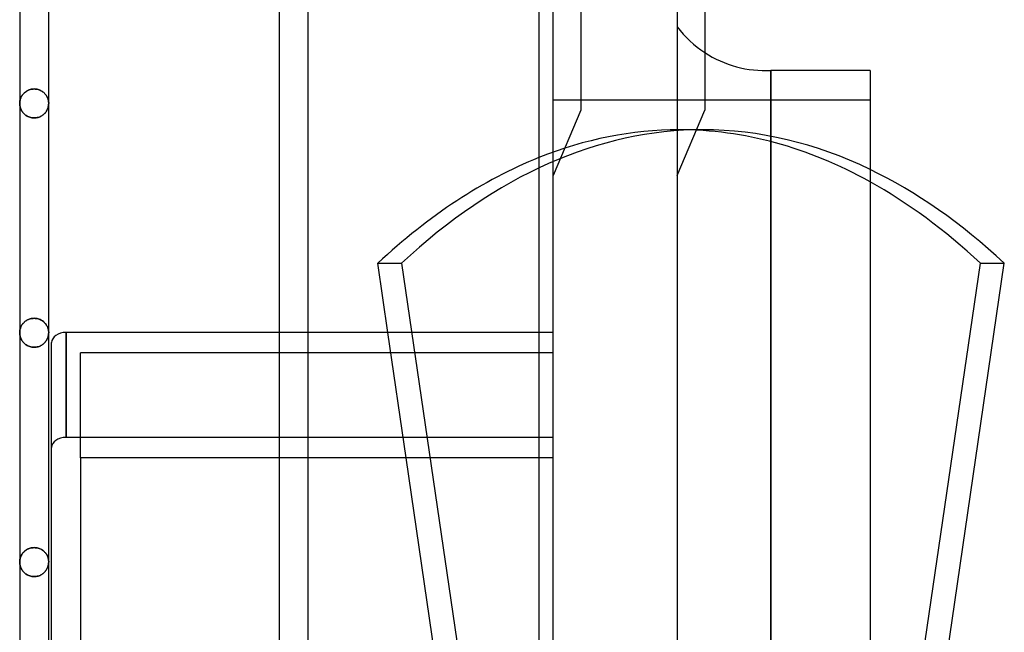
# Model space of a CAD drawing. Header units: millimetres. Extents: x -76 to 31, y -133 to 133.
# Tile 6 of 7: x -37 to 31, y 64 to 106. Entities that reach past the tile are written whole.
import ezdxf

# ---------------------------------------------------------------- set-up
doc = ezdxf.new("R2010")
doc.units = ezdxf.units.MM
doc.layers.add('HIDDEN', color=7, linetype='Continuous')
doc.layers.add('THICK', color=7, linetype='Continuous')

msp = doc.modelspace()

# ---------------------------------------------------------------- linework, layer by layer
at = {"layer": 'HIDDEN'}
for p, q in [((1.9, 122.25), (1.9, 99.75)), ((0, 0), (0, 115.05)), ((15.01, 0), (15.01, 102.5)), ((-36.769, 100.519), (-36.752, 100.568)), ((-36.747, 100.581), (-36.765, 100.53)), ((-36.752, 100.568), (-36.733, 100.616)), ((-36.726, 100.631), (-36.747, 100.581)), ((-36.733, 100.616), (-36.711, 100.664)), ((-36.702, 100.68), (-36.726, 100.631)), ((-36.711, 100.664), (-36.686, 100.711)), ((-36.675, 100.728), (-36.702, 100.68)), ((-36.686, 100.711), (-36.658, 100.757)), ((-36.645, 100.776), (-36.675, 100.728)), ((-36.658, 100.757), (-36.627, 100.802)), ((-36.612, 100.822), (-36.645, 100.776)), ((-36.627, 100.802), (-36.594, 100.846)), ((-36.576, 100.867), (-36.612, 100.822)), ((-36.594, 100.846), (-36.557, 100.888)), ((-36.536, 100.911), (-36.576, 100.867)), ((-36.557, 100.888), (-36.517, 100.929)), ((-36.493, 100.952), (-36.536, 100.911)), ((-36.517, 100.929), (-36.474, 100.969)), ((-36.447, 100.992), (-36.493, 100.952)), ((-36.474, 100.969), (-36.429, 101.007)), ((-36.397, 101.03), (-36.447, 100.992)), ((-36.429, 101.007), (-36.379, 101.042)), ((-36.344, 101.065), (-36.397, 101.03)), ((-36.379, 101.042), (-36.327, 101.075)), ((-36.287, 101.098), (-36.344, 101.065)), ((-36.327, 101.075), (-36.272, 101.106)), ((-36.227, 101.127), (-36.287, 101.098)), ((-36.272, 101.106), (-36.213, 101.133)), ((-36.164, 101.153), (-36.227, 101.127)), ((-36.213, 101.133), (-36.152, 101.157)), ((-36.098, 101.175), (-36.164, 101.153)), ((-36.152, 101.157), (-36.088, 101.177)), ((-36.03, 101.192), (-36.098, 101.175)), ((-36.088, 101.177), (-36.022, 101.194)), ((-35.959, 101.205), (-36.03, 101.192)), ((-36.022, 101.194), (-35.954, 101.205)), ((-35.888, 101.212), (-35.959, 101.205)), ((-35.954, 101.205), (-35.885, 101.213)), ((-35.815, 101.215), (-35.888, 101.212)), ((-35.885, 101.213), (-35.815, 101.215)), ((-35.745, 101.213), (-35.815, 101.215)), ((-35.815, 101.215), (-35.742, 101.212)), ((-35.676, 101.205), (-35.745, 101.213)), ((-35.742, 101.212), (-35.671, 101.205)), ((-35.608, 101.194), (-35.676, 101.205)), ((-35.671, 101.205), (-35.6, 101.192)), ((-35.542, 101.177), (-35.608, 101.194)), ((-35.6, 101.192), (-35.532, 101.175)), ((-35.478, 101.157), (-35.542, 101.177)), ((-35.532, 101.175), (-35.466, 101.153)), ((-35.417, 101.133), (-35.478, 101.157)), ((-35.466, 101.153), (-35.403, 101.127)), ((-35.358, 101.106), (-35.417, 101.133)), ((-35.403, 101.127), (-35.343, 101.098)), ((-35.303, 101.075), (-35.358, 101.106)), ((-35.343, 101.098), (-35.286, 101.065)), ((-35.251, 101.042), (-35.303, 101.075)), ((-35.286, 101.065), (-35.233, 101.03)), ((-35.201, 101.007), (-35.251, 101.042)), ((-35.233, 101.03), (-35.183, 100.992)), ((-35.156, 100.969), (-35.201, 101.007)), ((-35.183, 100.992), (-35.137, 100.952)), ((-35.113, 100.929), (-35.156, 100.969)), ((-35.137, 100.952), (-35.094, 100.911)), ((-35.073, 100.888), (-35.113, 100.929)), ((-35.094, 100.911), (-35.054, 100.867)), ((-35.036, 100.846), (-35.073, 100.888)), ((-35.054, 100.867), (-35.018, 100.822)), ((-35.003, 100.802), (-35.036, 100.846)), ((-35.018, 100.822), (-34.985, 100.776)), ((-34.972, 100.757), (-35.003, 100.802)), ((-34.985, 100.776), (-34.955, 100.728)), ((-34.944, 100.711), (-34.972, 100.757)), ((-34.955, 100.728), (-34.928, 100.68)), ((-34.919, 100.664), (-34.944, 100.711)), ((-34.928, 100.68), (-34.904, 100.631)), ((-34.897, 100.616), (-34.919, 100.664)), ((-34.904, 100.631), (-34.883, 100.581)), ((-34.878, 100.568), (-34.897, 100.616)), ((-34.883, 100.581), (-34.865, 100.53)), ((-34.861, 100.519), (-34.878, 100.568)), ((-36.814, 100.272), (-36.815, 100.22)), ((-36.815, 100.22), (-36.814, 100.27)), ((-36.814, 100.166), (-36.815, 100.22)), ((-36.815, 100.22), (-36.814, 100.166)), ((-36.81, 100.324), (-36.814, 100.272)), ((-36.814, 100.27), (-36.81, 100.32)), ((-36.809, 100.111), (-36.814, 100.166)), ((-36.814, 100.166), (-36.809, 100.111)), ((-36.803, 100.376), (-36.81, 100.324)), ((-36.81, 100.32), (-36.804, 100.37)), ((-36.802, 100.057), (-36.809, 100.111)), ((-36.809, 100.111), (-36.802, 100.057)), ((-36.804, 100.37), (-36.795, 100.42)), ((-36.793, 100.428), (-36.803, 100.376)), ((-36.791, 100.003), (-36.802, 100.057)), ((-36.802, 100.057), (-36.791, 100.003)), ((-36.795, 100.42), (-36.783, 100.47)), ((-36.781, 100.479), (-36.793, 100.428)), ((-36.778, 99.95), (-36.791, 100.003)), ((-36.791, 100.003), (-36.778, 99.95)), ((-36.783, 100.47), (-36.769, 100.519)), ((-36.765, 100.53), (-36.781, 100.479)), ((-36.761, 99.896), (-36.778, 99.95)), ((-36.778, 99.95), (-36.761, 99.896)), ((-36.742, 99.844), (-36.761, 99.896)), ((-36.761, 99.896), (-36.742, 99.844)), ((-34.889, 99.842), (-34.87, 99.894)), ((-34.87, 99.894), (-34.889, 99.842)), ((-34.87, 99.894), (-34.853, 99.946)), ((-34.853, 99.946), (-34.87, 99.894)), ((-34.865, 100.53), (-34.849, 100.479)), ((-34.847, 100.47), (-34.861, 100.519)), ((-34.853, 99.946), (-34.839, 100)), ((-34.839, 100), (-34.853, 99.946)), ((-34.849, 100.479), (-34.837, 100.428)), ((-34.835, 100.42), (-34.847, 100.47)), ((-34.839, 100), (-34.829, 100.054)), ((-34.829, 100.054), (-34.839, 100)), ((-34.837, 100.428), (-34.827, 100.376)), ((-34.826, 100.37), (-34.835, 100.42)), ((-34.829, 100.054), (-34.821, 100.109)), ((-34.821, 100.109), (-34.829, 100.054)), ((-34.827, 100.376), (-34.82, 100.324)), ((-34.82, 100.32), (-34.826, 100.37)), ((-34.821, 100.109), (-34.817, 100.165)), ((-34.817, 100.165), (-34.821, 100.109)), ((-34.82, 100.324), (-34.816, 100.272)), ((-34.816, 100.27), (-34.82, 100.32)), ((-34.817, 100.165), (-34.815, 100.22)), ((-34.815, 100.22), (-34.817, 100.165)), ((-34.816, 100.272), (-34.815, 100.22)), ((-34.815, 100.22), (-34.816, 100.27)), ((21.85, 100.45), (0, 100.45)), ((-36.719, 99.792), (-36.742, 99.844)), ((-36.742, 99.844), (-36.719, 99.792)), ((-36.693, 99.741), (-36.719, 99.792)), ((-36.719, 99.792), (-36.693, 99.741)), ((-36.664, 99.69), (-36.693, 99.741)), ((-36.693, 99.741), (-36.664, 99.69)), ((-36.631, 99.641), (-36.664, 99.69)), ((-36.664, 99.69), (-36.631, 99.641)), ((-36.595, 99.593), (-36.631, 99.641)), ((-36.631, 99.641), (-36.595, 99.593)), ((-36.556, 99.546), (-36.595, 99.593)), ((-36.595, 99.593), (-36.556, 99.546)), ((-36.513, 99.501), (-36.556, 99.546)), ((-36.556, 99.546), (-36.513, 99.501)), ((-36.466, 99.458), (-36.513, 99.501)), ((-36.513, 99.501), (-36.466, 99.458)), ((-36.416, 99.417), (-36.466, 99.458)), ((-36.466, 99.458), (-36.416, 99.417)), ((-36.362, 99.379), (-36.416, 99.417)), ((-36.416, 99.417), (-36.362, 99.379)), ((-36.304, 99.344), (-36.362, 99.379)), ((-36.362, 99.379), (-36.304, 99.344)), ((-36.242, 99.312), (-36.304, 99.344)), ((-36.304, 99.344), (-36.242, 99.312)), ((-36.178, 99.284), (-36.242, 99.312)), ((-36.242, 99.312), (-36.178, 99.284)), ((-36.11, 99.26), (-36.178, 99.284)), ((-36.178, 99.284), (-36.11, 99.26)), ((-36.039, 99.241), (-36.11, 99.26)), ((-36.11, 99.26), (-36.039, 99.241)), ((-35.966, 99.227), (-36.039, 99.241)), ((-36.039, 99.241), (-35.966, 99.227)), ((-35.891, 99.218), (-35.966, 99.227)), ((-35.966, 99.227), (-35.891, 99.218)), ((-35.815, 99.215), (-35.891, 99.218)), ((-35.891, 99.218), (-35.815, 99.215)), ((-35.815, 99.215), (-35.744, 99.218)), ((-35.744, 99.218), (-35.815, 99.215)), ((-35.744, 99.218), (-35.673, 99.225)), ((-35.673, 99.225), (-35.744, 99.218)), ((-35.673, 99.225), (-35.604, 99.238)), ((-35.604, 99.238), (-35.673, 99.225)), ((-35.604, 99.238), (-35.537, 99.255)), ((-35.537, 99.255), (-35.604, 99.238)), ((-35.537, 99.255), (-35.472, 99.276)), ((-35.472, 99.276), (-35.537, 99.255)), ((-35.472, 99.276), (-35.41, 99.302)), ((-35.41, 99.302), (-35.472, 99.276)), ((-35.41, 99.302), (-35.351, 99.33)), ((-35.351, 99.33), (-35.41, 99.302)), ((-35.351, 99.33), (-35.295, 99.362)), ((-35.295, 99.362), (-35.351, 99.33)), ((-35.295, 99.362), (-35.242, 99.397)), ((-35.242, 99.397), (-35.295, 99.362)), ((-35.242, 99.397), (-35.193, 99.434)), ((-35.193, 99.434), (-35.242, 99.397)), ((-35.193, 99.434), (-35.147, 99.473)), ((-35.147, 99.473), (-35.193, 99.434)), ((-35.147, 99.473), (-35.104, 99.514)), ((-35.104, 99.514), (-35.147, 99.473)), ((-35.104, 99.514), (-35.064, 99.557)), ((-35.064, 99.557), (-35.104, 99.514)), ((-35.064, 99.557), (-35.028, 99.602)), ((-35.028, 99.602), (-35.064, 99.557)), ((-35.028, 99.602), (-34.994, 99.647)), ((-34.994, 99.647), (-35.028, 99.602)), ((-34.994, 99.647), (-34.964, 99.694)), ((-34.964, 99.694), (-34.994, 99.647)), ((-34.964, 99.694), (-34.936, 99.742)), ((-34.936, 99.742), (-34.964, 99.694)), ((-34.936, 99.742), (-34.911, 99.791)), ((-34.911, 99.791), (-34.936, 99.742)), ((-34.911, 99.791), (-34.889, 99.842)), ((-34.889, 99.842), (-34.911, 99.791)), ((1.9, 99.75), (0, 95.25)), ((1.9, 99.75), (0, 95.25)), ((10.323, 98.4), (8.677, 98.4)), ((-12.116, 89.181), (-10.47, 89.181)), ((-10.47, 89.181), (-4.027, 45.1)), ((-36.658, 84.926), (-36.686, 84.88)), ((-36.686, 84.88), (-36.658, 84.926)), ((-36.627, 84.971), (-36.658, 84.926)), ((-36.658, 84.926), (-36.627, 84.971)), ((-36.594, 85.015), (-36.627, 84.971)), ((-36.627, 84.971), (-36.594, 85.015)), ((-36.557, 85.058), (-36.594, 85.015)), ((-36.594, 85.015), (-36.557, 85.058)), ((-36.517, 85.099), (-36.557, 85.058)), ((-36.557, 85.058), (-36.517, 85.099)), ((-36.474, 85.138), (-36.517, 85.099)), ((-36.517, 85.099), (-36.474, 85.138)), ((-36.428, 85.176), (-36.474, 85.138)), ((-36.474, 85.138), (-36.428, 85.176)), ((-36.379, 85.212), (-36.428, 85.176)), ((-36.428, 85.176), (-36.379, 85.212)), ((-36.327, 85.245), (-36.379, 85.212)), ((-36.379, 85.212), (-36.327, 85.245)), ((-36.272, 85.275), (-36.327, 85.245)), ((-36.327, 85.245), (-36.272, 85.275)), ((-36.213, 85.302), (-36.272, 85.275)), ((-36.272, 85.275), (-36.213, 85.302)), ((-36.152, 85.326), (-36.213, 85.302)), ((-36.213, 85.302), (-36.152, 85.326)), ((-36.088, 85.347), (-36.152, 85.326)), ((-36.152, 85.326), (-36.088, 85.347)), ((-36.022, 85.363), (-36.088, 85.347)), ((-36.088, 85.347), (-36.022, 85.363)), ((-35.954, 85.375), (-36.022, 85.363)), ((-36.022, 85.363), (-35.954, 85.375)), ((-35.885, 85.382), (-35.954, 85.375)), ((-35.954, 85.375), (-35.885, 85.382)), ((-35.815, 85.384), (-35.885, 85.382)), ((-35.885, 85.382), (-35.815, 85.384)), ((-35.742, 85.382), (-35.815, 85.384)), ((-35.815, 85.384), (-35.742, 85.382)), ((-35.671, 85.374), (-35.742, 85.382)), ((-35.742, 85.382), (-35.671, 85.374)), ((-35.6, 85.361), (-35.671, 85.374)), ((-35.671, 85.374), (-35.6, 85.361)), ((-35.532, 85.344), (-35.6, 85.361)), ((-35.6, 85.361), (-35.532, 85.344)), ((-35.466, 85.322), (-35.532, 85.344)), ((-35.532, 85.344), (-35.466, 85.322)), ((-35.403, 85.296), (-35.466, 85.322)), ((-35.466, 85.322), (-35.403, 85.296)), ((-35.343, 85.267), (-35.403, 85.296)), ((-35.403, 85.296), (-35.343, 85.267)), ((-35.286, 85.235), (-35.343, 85.267)), ((-35.343, 85.267), (-35.286, 85.235)), ((-35.233, 85.2), (-35.286, 85.235)), ((-35.286, 85.235), (-35.233, 85.2)), ((-35.183, 85.162), (-35.233, 85.2)), ((-35.233, 85.2), (-35.183, 85.162)), ((-35.137, 85.122), (-35.183, 85.162)), ((-35.183, 85.162), (-35.137, 85.122)), ((-35.094, 85.08), (-35.137, 85.122)), ((-35.137, 85.122), (-35.094, 85.08)), ((-35.054, 85.037), (-35.094, 85.08)), ((-35.094, 85.08), (-35.054, 85.037)), ((-35.018, 84.992), (-35.054, 85.037)), ((-35.054, 85.037), (-35.018, 84.992)), ((-34.985, 84.945), (-35.018, 84.992)), ((-35.018, 84.992), (-34.985, 84.945)), ((-34.955, 84.898), (-34.985, 84.945)), ((-34.985, 84.945), (-34.955, 84.898)), ((-36.814, 84.44), (-36.815, 84.39)), ((-36.815, 84.39), (-36.814, 84.44)), ((-36.814, 84.336), (-36.815, 84.39)), ((-36.815, 84.39), (-36.814, 84.336)), ((-36.81, 84.49), (-36.814, 84.44)), ((-36.814, 84.44), (-36.81, 84.49)), ((-36.809, 84.281), (-36.814, 84.336)), ((-36.814, 84.336), (-36.809, 84.281)), ((-36.804, 84.54), (-36.81, 84.49)), ((-36.81, 84.49), (-36.804, 84.54)), ((-36.802, 84.227), (-36.809, 84.281)), ((-36.809, 84.281), (-36.802, 84.227)), ((-36.795, 84.59), (-36.804, 84.54)), ((-36.804, 84.54), (-36.795, 84.59)), ((-36.783, 84.64), (-36.795, 84.59)), ((-36.795, 84.59), (-36.783, 84.64)), ((-36.769, 84.689), (-36.783, 84.64)), ((-36.783, 84.64), (-36.769, 84.689)), ((-36.752, 84.738), (-36.769, 84.689)), ((-36.769, 84.689), (-36.752, 84.738)), ((-36.733, 84.786), (-36.752, 84.738)), ((-36.752, 84.738), (-36.733, 84.786)), ((-36.711, 84.834), (-36.733, 84.786)), ((-36.733, 84.786), (-36.711, 84.834)), ((-36.686, 84.88), (-36.711, 84.834)), ((-36.711, 84.834), (-36.686, 84.88)), ((-34.928, 84.85), (-34.955, 84.898)), ((-34.955, 84.898), (-34.928, 84.85)), ((-34.904, 84.801), (-34.928, 84.85)), ((-34.928, 84.85), (-34.904, 84.801)), ((-34.883, 84.751), (-34.904, 84.801)), ((-34.904, 84.801), (-34.883, 84.751)), ((-34.865, 84.7), (-34.883, 84.751)), ((-34.883, 84.751), (-34.865, 84.7)), ((-34.849, 84.649), (-34.865, 84.7)), ((-34.865, 84.7), (-34.849, 84.649)), ((-34.837, 84.598), (-34.849, 84.649)), ((-34.849, 84.649), (-34.837, 84.598)), ((-34.827, 84.546), (-34.837, 84.598)), ((-34.837, 84.598), (-34.827, 84.546)), ((-34.829, 84.224), (-34.821, 84.279)), ((-34.821, 84.279), (-34.829, 84.224)), ((-34.82, 84.494), (-34.827, 84.546)), ((-34.827, 84.546), (-34.82, 84.494)), ((-34.821, 84.279), (-34.817, 84.335)), ((-34.817, 84.335), (-34.821, 84.279)), ((-34.816, 84.442), (-34.82, 84.494)), ((-34.82, 84.494), (-34.816, 84.442)), ((-34.817, 84.335), (-34.815, 84.39)), ((-34.815, 84.39), (-34.817, 84.335)), ((-34.815, 84.39), (-34.816, 84.442)), ((-34.816, 84.442), (-34.815, 84.39)), ((-33.615, 84.411), (-33.615, 77.163)), ((-16.908, 84.411), (-18.908, 84.411)), ((-10.152, 75.749), (-11.418, 84.411)), ((0, 84.411), (-1, 84.411)), ((-36.791, 84.173), (-36.802, 84.227)), ((-36.802, 84.227), (-36.791, 84.173)), ((-36.778, 84.12), (-36.791, 84.173)), ((-36.791, 84.173), (-36.778, 84.12)), ((-36.761, 84.066), (-36.778, 84.12)), ((-36.778, 84.12), (-36.761, 84.066)), ((-36.742, 84.014), (-36.761, 84.066)), ((-36.761, 84.066), (-36.742, 84.014)), ((-36.719, 83.962), (-36.742, 84.014)), ((-36.742, 84.014), (-36.719, 83.962)), ((-36.693, 83.91), (-36.719, 83.962)), ((-36.719, 83.962), (-36.693, 83.91)), ((-36.664, 83.86), (-36.693, 83.91)), ((-36.693, 83.91), (-36.664, 83.86)), ((-36.631, 83.81), (-36.664, 83.86)), ((-36.664, 83.86), (-36.631, 83.81)), ((-36.595, 83.762), (-36.631, 83.81)), ((-36.631, 83.81), (-36.595, 83.762)), ((-36.556, 83.716), (-36.595, 83.762)), ((-36.595, 83.762), (-36.556, 83.716)), ((-36.513, 83.671), (-36.556, 83.716)), ((-36.556, 83.716), (-36.513, 83.671)), ((-36.466, 83.628), (-36.513, 83.671)), ((-36.513, 83.671), (-36.466, 83.628)), ((-36.416, 83.587), (-36.466, 83.628)), ((-36.466, 83.628), (-36.416, 83.587)), ((-36.362, 83.548), (-36.416, 83.587)), ((-36.416, 83.587), (-36.362, 83.548)), ((-35.294, 83.532), (-35.242, 83.567)), ((-35.242, 83.567), (-35.294, 83.532)), ((-35.242, 83.567), (-35.192, 83.604)), ((-35.192, 83.604), (-35.242, 83.567)), ((-35.192, 83.604), (-35.146, 83.643)), ((-35.146, 83.643), (-35.192, 83.604)), ((-35.146, 83.643), (-35.103, 83.685)), ((-35.103, 83.685), (-35.146, 83.643)), ((-35.103, 83.685), (-35.064, 83.728)), ((-35.064, 83.728), (-35.103, 83.685)), ((-35.064, 83.728), (-35.027, 83.772)), ((-35.027, 83.772), (-35.064, 83.728)), ((-35.027, 83.772), (-34.994, 83.818)), ((-34.994, 83.818), (-35.027, 83.772)), ((-34.994, 83.818), (-34.963, 83.864)), ((-34.963, 83.864), (-34.994, 83.818)), ((-34.963, 83.864), (-34.936, 83.912)), ((-34.936, 83.912), (-34.963, 83.864)), ((-34.936, 83.912), (-34.911, 83.962)), ((-34.911, 83.962), (-34.936, 83.912)), ((-34.911, 83.962), (-34.889, 84.012)), ((-34.889, 84.012), (-34.911, 83.962)), ((-34.889, 84.012), (-34.869, 84.064)), ((-34.869, 84.064), (-34.889, 84.012)), ((-34.869, 84.064), (-34.853, 84.117)), ((-34.853, 84.117), (-34.869, 84.064)), ((-34.853, 84.117), (-34.839, 84.17)), ((-34.839, 84.17), (-34.853, 84.117)), ((-34.839, 84.17), (-34.829, 84.224)), ((-34.829, 84.224), (-34.839, 84.17)), ((-36.304, 83.513), (-36.362, 83.548)), ((-36.362, 83.548), (-36.304, 83.513)), ((-36.242, 83.481), (-36.304, 83.513)), ((-36.304, 83.513), (-36.242, 83.481)), ((-36.178, 83.453), (-36.242, 83.481)), ((-36.242, 83.481), (-36.178, 83.453)), ((-36.11, 83.429), (-36.178, 83.453)), ((-36.178, 83.453), (-36.11, 83.429)), ((-36.039, 83.41), (-36.11, 83.429)), ((-36.11, 83.429), (-36.039, 83.41)), ((-35.966, 83.396), (-36.039, 83.41)), ((-36.039, 83.41), (-35.966, 83.396)), ((-35.891, 83.387), (-35.966, 83.396)), ((-35.966, 83.396), (-35.891, 83.387)), ((-35.815, 83.384), (-35.891, 83.387)), ((-35.891, 83.387), (-35.815, 83.384)), ((-35.815, 83.384), (-35.744, 83.387)), ((-35.744, 83.387), (-35.815, 83.384)), ((-35.744, 83.387), (-35.673, 83.394)), ((-35.673, 83.394), (-35.744, 83.387)), ((-35.673, 83.394), (-35.604, 83.407)), ((-35.604, 83.407), (-35.673, 83.394)), ((-35.604, 83.407), (-35.536, 83.424)), ((-35.536, 83.424), (-35.604, 83.407)), ((-35.536, 83.424), (-35.471, 83.446)), ((-35.471, 83.446), (-35.536, 83.424)), ((-35.471, 83.446), (-35.409, 83.471)), ((-35.409, 83.471), (-35.471, 83.446)), ((-35.409, 83.471), (-35.35, 83.5)), ((-35.35, 83.5), (-35.409, 83.471)), ((-35.35, 83.5), (-35.294, 83.532)), ((-35.294, 83.532), (-35.35, 83.5)), ((0, 82.997), (-32.615, 82.997)), ((0, 82.997), (-32.615, 82.997)), ((-32.615, 75.749), (-32.615, 82.997)), ((0, 77.163), (-33.615, 77.163)), ((-16.908, 77.163), (-18.908, 77.163)), ((0, 77.163), (-1, 77.163)), ((-16.908, 75.749), (-18.908, 75.749)), ((0, 75.749), (-1, 75.749)), ((-36.493, 69.291), (-36.536, 69.25)), ((-36.517, 69.268), (-36.474, 69.308)), ((-36.447, 69.331), (-36.493, 69.291)), ((-36.474, 69.308), (-36.428, 69.345)), ((-36.397, 69.369), (-36.447, 69.331)), ((-36.428, 69.345), (-36.379, 69.381)), ((-36.343, 69.404), (-36.397, 69.369)), ((-36.379, 69.381), (-36.327, 69.414)), ((-36.287, 69.436), (-36.343, 69.404)), ((-36.327, 69.414), (-36.271, 69.444)), ((-36.227, 69.465), (-36.287, 69.436)), ((-36.271, 69.444), (-36.213, 69.471)), ((-36.164, 69.491), (-36.227, 69.465)), ((-36.213, 69.471), (-36.152, 69.495)), ((-36.098, 69.512), (-36.164, 69.491)), ((-36.152, 69.495), (-36.088, 69.515)), ((-36.03, 69.53), (-36.098, 69.512)), ((-36.088, 69.515), (-36.022, 69.531)), ((-35.959, 69.542), (-36.03, 69.53)), ((-36.022, 69.531), (-35.954, 69.543)), ((-35.888, 69.55), (-35.959, 69.542)), ((-35.954, 69.543), (-35.885, 69.55)), ((-35.815, 69.553), (-35.888, 69.55)), ((-35.885, 69.55), (-35.815, 69.553)), ((-35.745, 69.55), (-35.815, 69.553)), ((-35.815, 69.553), (-35.742, 69.55)), ((-35.676, 69.543), (-35.745, 69.55)), ((-35.742, 69.55), (-35.671, 69.542)), ((-35.608, 69.531), (-35.676, 69.543)), ((-35.671, 69.542), (-35.6, 69.53)), ((-35.542, 69.515), (-35.608, 69.531)), ((-35.6, 69.53), (-35.532, 69.512)), ((-35.478, 69.495), (-35.542, 69.515)), ((-35.532, 69.512), (-35.466, 69.491)), ((-35.417, 69.471), (-35.478, 69.495)), ((-35.466, 69.491), (-35.403, 69.465)), ((-35.359, 69.444), (-35.417, 69.471)), ((-35.403, 69.465), (-35.343, 69.436)), ((-35.303, 69.414), (-35.359, 69.444)), ((-35.343, 69.436), (-35.287, 69.404)), ((-35.251, 69.381), (-35.303, 69.414)), ((-35.287, 69.404), (-35.233, 69.369)), ((-35.202, 69.345), (-35.251, 69.381)), ((-35.233, 69.369), (-35.183, 69.331)), ((-35.156, 69.308), (-35.202, 69.345)), ((-35.183, 69.331), (-35.137, 69.291)), ((-35.113, 69.268), (-35.156, 69.308)), ((-35.137, 69.291), (-35.094, 69.25)), ((-36.814, 68.612), (-36.815, 68.56)), ((-36.815, 68.56), (-36.814, 68.61)), ((-36.81, 68.664), (-36.814, 68.612)), ((-36.814, 68.61), (-36.81, 68.66)), ((-36.803, 68.716), (-36.81, 68.664)), ((-36.81, 68.66), (-36.804, 68.71)), ((-36.804, 68.71), (-36.795, 68.76)), ((-36.793, 68.768), (-36.803, 68.716)), ((-36.795, 68.76), (-36.783, 68.81)), ((-36.781, 68.819), (-36.793, 68.768)), ((-36.783, 68.81), (-36.769, 68.859)), ((-36.765, 68.87), (-36.781, 68.819)), ((-36.769, 68.859), (-36.752, 68.908)), ((-36.747, 68.921), (-36.765, 68.87)), ((-36.752, 68.908), (-36.733, 68.956)), ((-36.726, 68.97), (-36.747, 68.921)), ((-36.733, 68.956), (-36.711, 69.003)), ((-36.702, 69.019), (-36.726, 68.97)), ((-36.711, 69.003), (-36.686, 69.05)), ((-36.675, 69.068), (-36.702, 69.019)), ((-36.686, 69.05), (-36.658, 69.096)), ((-36.645, 69.115), (-36.675, 69.068)), ((-36.658, 69.096), (-36.627, 69.141)), ((-36.612, 69.161), (-36.645, 69.115)), ((-36.627, 69.141), (-36.594, 69.185)), ((-36.576, 69.206), (-36.612, 69.161)), ((-36.594, 69.185), (-36.557, 69.227)), ((-36.536, 69.25), (-36.576, 69.206)), ((-36.557, 69.227), (-36.517, 69.268)), ((-35.073, 69.227), (-35.113, 69.268)), ((-35.094, 69.25), (-35.054, 69.206)), ((-35.036, 69.185), (-35.073, 69.227)), ((-35.054, 69.206), (-35.018, 69.161)), ((-35.003, 69.141), (-35.036, 69.185)), ((-35.018, 69.161), (-34.985, 69.115)), ((-34.972, 69.096), (-35.003, 69.141)), ((-34.985, 69.115), (-34.955, 69.068)), ((-34.944, 69.05), (-34.972, 69.096)), ((-34.955, 69.068), (-34.928, 69.019)), ((-34.919, 69.003), (-34.944, 69.05)), ((-34.928, 69.019), (-34.904, 68.97)), ((-34.897, 68.956), (-34.919, 69.003)), ((-34.904, 68.97), (-34.883, 68.921)), ((-34.878, 68.908), (-34.897, 68.956)), ((-34.883, 68.921), (-34.865, 68.87)), ((-34.861, 68.859), (-34.878, 68.908)), ((-34.865, 68.87), (-34.849, 68.819)), ((-34.847, 68.81), (-34.861, 68.859)), ((-34.849, 68.819), (-34.837, 68.768)), ((-34.835, 68.76), (-34.847, 68.81)), ((-34.837, 68.768), (-34.827, 68.716)), ((-34.826, 68.71), (-34.835, 68.76)), ((-34.827, 68.716), (-34.82, 68.664)), ((-34.82, 68.66), (-34.826, 68.71)), ((-34.82, 68.664), (-34.816, 68.612)), ((-34.816, 68.61), (-34.82, 68.66)), ((-34.816, 68.612), (-34.815, 68.56)), ((-34.815, 68.56), (-34.816, 68.61)), ((-36.814, 68.506), (-36.815, 68.56)), ((-36.815, 68.56), (-36.814, 68.506)), ((-36.809, 68.451), (-36.814, 68.506)), ((-36.814, 68.506), (-36.809, 68.451)), ((-36.802, 68.397), (-36.809, 68.451)), ((-36.809, 68.451), (-36.802, 68.397)), ((-36.791, 68.343), (-36.802, 68.397)), ((-36.802, 68.397), (-36.791, 68.343)), ((-36.778, 68.289), (-36.791, 68.343)), ((-36.791, 68.343), (-36.778, 68.289)), ((-36.761, 68.236), (-36.778, 68.289)), ((-36.778, 68.289), (-36.761, 68.236)), ((-36.742, 68.184), (-36.761, 68.236)), ((-36.761, 68.236), (-36.742, 68.184)), ((-36.719, 68.131), (-36.742, 68.184)), ((-36.742, 68.184), (-36.719, 68.131)), ((-36.693, 68.08), (-36.719, 68.131)), ((-36.719, 68.131), (-36.693, 68.08)), ((-36.664, 68.029), (-36.693, 68.08)), ((-36.693, 68.08), (-36.664, 68.029)), ((-36.631, 67.98), (-36.664, 68.029)), ((-36.664, 68.029), (-36.631, 67.98)), ((-36.595, 67.932), (-36.631, 67.98)), ((-36.631, 67.98), (-36.595, 67.932)), ((-36.556, 67.885), (-36.595, 67.932)), ((-36.595, 67.932), (-36.556, 67.885)), ((-35.063, 67.898), (-35.027, 67.942)), ((-35.027, 67.942), (-35.063, 67.898)), ((-35.027, 67.942), (-34.993, 67.988)), ((-34.993, 67.988), (-35.027, 67.942)), ((-34.993, 67.988), (-34.963, 68.035)), ((-34.963, 68.035), (-34.993, 67.988)), ((-34.963, 68.035), (-34.935, 68.083)), ((-34.935, 68.083), (-34.963, 68.035)), ((-34.935, 68.083), (-34.911, 68.132)), ((-34.911, 68.132), (-34.935, 68.083)), ((-34.911, 68.132), (-34.888, 68.183)), ((-34.888, 68.183), (-34.911, 68.132)), ((-34.888, 68.183), (-34.869, 68.234)), ((-34.869, 68.234), (-34.888, 68.183)), ((-34.869, 68.234), (-34.853, 68.287)), ((-34.853, 68.287), (-34.869, 68.234)), ((-34.853, 68.287), (-34.839, 68.341)), ((-34.839, 68.341), (-34.853, 68.287)), ((-34.839, 68.341), (-34.829, 68.395)), ((-34.829, 68.395), (-34.839, 68.341)), ((-34.829, 68.395), (-34.821, 68.449)), ((-34.821, 68.449), (-34.829, 68.395)), ((-34.821, 68.449), (-34.817, 68.505)), ((-34.817, 68.505), (-34.821, 68.449)), ((-34.817, 68.505), (-34.815, 68.56)), ((-34.815, 68.56), (-34.817, 68.505)), ((-36.513, 67.84), (-36.556, 67.885)), ((-36.556, 67.885), (-36.513, 67.84)), ((-36.466, 67.797), (-36.513, 67.84)), ((-36.513, 67.84), (-36.466, 67.797)), ((-36.416, 67.756), (-36.466, 67.797)), ((-36.466, 67.797), (-36.416, 67.756)), ((-36.362, 67.717), (-36.416, 67.756)), ((-36.416, 67.756), (-36.362, 67.717)), ((-36.304, 67.682), (-36.362, 67.717)), ((-36.362, 67.717), (-36.304, 67.682)), ((-36.243, 67.65), (-36.304, 67.682)), ((-36.304, 67.682), (-36.243, 67.65)), ((-36.178, 67.622), (-36.243, 67.65)), ((-36.243, 67.65), (-36.178, 67.622)), ((-36.11, 67.598), (-36.178, 67.622)), ((-36.178, 67.622), (-36.11, 67.598)), ((-36.039, 67.578), (-36.11, 67.598)), ((-36.11, 67.598), (-36.039, 67.578)), ((-35.966, 67.564), (-36.039, 67.578)), ((-36.039, 67.578), (-35.966, 67.564)), ((-35.891, 67.556), (-35.966, 67.564)), ((-35.966, 67.564), (-35.891, 67.556)), ((-35.815, 67.553), (-35.891, 67.556)), ((-35.891, 67.556), (-35.815, 67.553)), ((-35.815, 67.553), (-35.744, 67.555)), ((-35.744, 67.555), (-35.815, 67.553)), ((-35.744, 67.555), (-35.673, 67.563)), ((-35.673, 67.563), (-35.744, 67.555)), ((-35.673, 67.563), (-35.603, 67.576)), ((-35.603, 67.576), (-35.673, 67.563)), ((-35.603, 67.576), (-35.536, 67.593)), ((-35.536, 67.593), (-35.603, 67.576)), ((-35.536, 67.593), (-35.471, 67.615)), ((-35.471, 67.615), (-35.536, 67.593)), ((-35.471, 67.615), (-35.409, 67.64)), ((-35.409, 67.64), (-35.471, 67.615)), ((-35.409, 67.64), (-35.35, 67.669)), ((-35.35, 67.669), (-35.409, 67.64)), ((-35.35, 67.669), (-35.294, 67.701)), ((-35.294, 67.701), (-35.35, 67.669)), ((-35.294, 67.701), (-35.241, 67.736)), ((-35.241, 67.736), (-35.294, 67.701)), ((-35.241, 67.736), (-35.192, 67.773)), ((-35.192, 67.773), (-35.241, 67.736)), ((-35.192, 67.773), (-35.146, 67.813)), ((-35.146, 67.813), (-35.192, 67.773)), ((-35.146, 67.813), (-35.103, 67.854)), ((-35.103, 67.854), (-35.146, 67.813)), ((-35.103, 67.854), (-35.063, 67.898)), ((-35.063, 67.898), (-35.103, 67.854))]:
    msp.add_line(p, q, dxfattribs=at)
msp.add_arc((14.608, 110.089), 7.6, 217.14701, 236.83252, dxfattribs=at)
for centre, major_axis, ratio, start_param, end_param in [((10.323, 0), (0, 98.4), 0.5, 0, 0.436332), ((8.677, 0), (0, -98.4), 0.5, 3.141593, 3.339576), ((8.677, 0), (0, -98.4), 0.5, 2.870548, 3.141593), ((10.323, 0), (0, 98.4), 0.5, -0.236493, 0), ((-33.615, 76.456), (-1, 0), 0.707107, -1.570796, 0)]:
    msp.add_ellipse(centre, major_axis=major_axis, ratio=ratio, start_param=start_param, end_param=end_param, dxfattribs=at)
at = {"layer": 'THICK'}
for p, q in [((0, -133), (0, 133)), ((8.55, 133), (8.55, -133)), ((10.45, 122.25), (10.45, 99.75)), ((-36.815, 116.05), (-36.815, 0)), ((-34.815, 1), (-34.815, 116.046)), ((-18.908, 116.046), (-18.908, 1)), ((-16.908, 1), (-16.908, 116.046)), ((-1, 116.046), (-1, 1)), ((21.85, 102.5), (15.01, 102.5)), ((15.01, 102.5), (15.01, 0)), ((21.85, 102.5), (21.85, -102.5)), ((8.55, 95.25), (10.45, 99.75)), ((-11.418, 84.411), (-12.116, 89.181)), ((23.027, 45.1), (29.47, 89.181)), ((24.673, 45.1), (31.116, 89.181)), ((29.47, 89.181), (31.116, 89.181)), ((-18.908, 84.411), (-33.615, 84.411)), ((-33.615, 77.163), (-33.615, 84.411)), ((-1, 84.411), (-16.908, 84.411)), ((-34.615, 76.456), (-34.615, 83.704)), ((-18.908, 77.163), (-33.615, 77.163)), ((-1, 77.163), (-16.908, 77.163)), ((-34.615, 34.48), (-34.615, 76.456)), ((-18.908, 75.749), (-32.615, 75.749)), ((-32.615, 75.749), (-32.615, 34.773)), ((-1, 75.749), (-16.908, 75.749)), ((-7.601, 58.295), (-10.152, 75.749))]:
    msp.add_line(p, q, dxfattribs=at)
msp.add_arc((14.608, 110.089), 7.6, 236.83252, 273.03303, dxfattribs=at)
for centre, major_axis, ratio, start_param, end_param in [((8.677, 0), (0, -98.4), 0.5, -2.943609, -2.70526), ((10.323, 0), (0, 98.4), 0.5, -0.436332, -0.236493), ((8.677, 0), (0, -98.4), 0.5, 2.70526, 2.870548), ((-33.615, 83.704), (1, 0), 0.707107, 1.570796, 3.141593), ((-33.615, 76.456), (-1, 0), 0.707107, -1.570796, 0)]:
    msp.add_ellipse(centre, major_axis=major_axis, ratio=ratio, start_param=start_param, end_param=end_param, dxfattribs=at)

doc.saveas('drawing.dxf')
